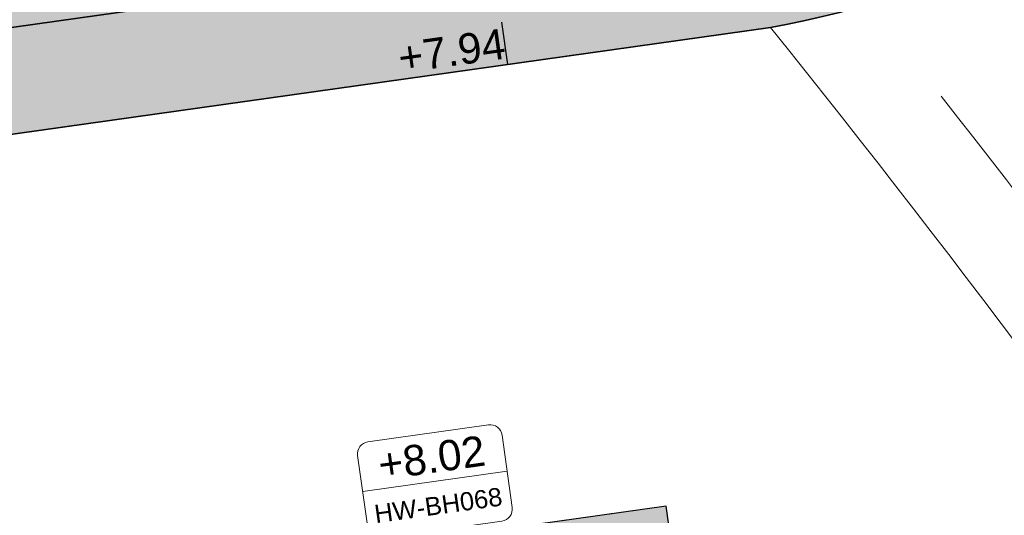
# Model space of a CAD drawing. Extents: x 98477 to 100410, y 398052 to 398969.
# Tile 216 of 256: x 98791.07 to 98807.28, y 398275.35 to 398283.5. Entities that reach past the tile are written whole.
import ezdxf
from ezdxf.enums import TextEntityAlignment as Align

# ---------------------------------------------------------------- set-up
doc = ezdxf.new("R2010")
doc.units = 0
doc.linetypes.add('AL-NUTSTRACE', pattern=[17, 5, -3.5, 0, -3.5, 5])
for name, color, linetype, lineweight in [('N-GW-hoogtelijn laagte NAP +7.50', 90, 'AL-HOOGTELIJN +7.50', 18), ('N-GW-hoogtelijn laagte NAP +8.00', 80, 'AL-HOOGTELIJN +8.00', 18), ('N-KO-kantbegrenzing grondwerk', 70, 'Continuous', 25), ('N-KO-kantverharding', 2, 'Continuous', 25), ('N-RI-RWA putnummer', 162, 'Continuous', 18), ("N-VH-arcering 'MAT' grijs 251", 251, 'Continuous', 18), ('N-VH-arcering printbeton', 8, 'Continuous', 9), ('X-AL-nutstrace VERWERKT', 252, 'AL-NUTSTRACE', 18), ('X-AL-planthoogte VERWERKT', 180, 'Continuous', 25)]:
    doc.layers.add(name, color=color, linetype=linetype, lineweight=lineweight)
for name, color, linetype, plot in [('X-AL-contourlijnen', 30, 'Continuous', False), ('X-AL-hulplijn', 30, 'Continuous', False), ('X-AL-hulplijn riolering', 30, 'Continuous', False)]:
    doc.layers.add(name, color=color, linetype=linetype, plot=plot)
doc.styles.add('CS Annotative', font='arial.ttf')
doc.styles.get("Standard").update_dxf_attribs({"font": 'txt.shx'})
doc.linetypes.add('AL-HOOGTELIJN +7.50', pattern='A,7.5,-1.5,["+7.50",Standard,S=0.9,R=0,X=-0.3,Y=-0.45],-4.5,22.5', length=36)
doc.linetypes.add('AL-HOOGTELIJN +8.00', pattern='A,7.5,-1.5,["+8.00",Standard,S=0.9,R=0,X=-0.3,Y=-0.45],-4.5,22.5', length=36)

# ---------------------------------------------------------------- blocks, each defined once
blk = doc.blocks.new('*U606')
at = {"layer": 'X-AL-hulplijn riolering'}
for points in [[(-0.6275572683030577, 0.6275572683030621), (7.682743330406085e-16, 0), (0.6275572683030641, 0.6275572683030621, 0.4142135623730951)], [(3.290701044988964e-15, 0), (-0.6275572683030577, -0.6275572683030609, 0.4142135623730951), (0.6275572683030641, -0.6275572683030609)]]:
    blk.add_hatch(color=256, dxfattribs=at).paths.add_polyline_path(points)
at = {"lineweight": 9}
blk.add_line((-17.44451200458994, 12.35323347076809), (-5.561295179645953, 14.02331068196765), dxfattribs=at)
blk.add_lwpolyline([(-15.89755153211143, 8.531334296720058), (-5.994870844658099, 9.923065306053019, 0.414213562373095), (-5.143775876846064, 11.05250647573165), (-5.978814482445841, 16.99411488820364, 0.414213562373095), (-7.10825565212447, 17.84520985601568), (-17.0109363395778, 16.45347884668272, 0.414213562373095), (-17.86203130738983, 15.32403767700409), (-17.02699270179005, 9.382429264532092, 0.414213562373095)], format="xyb", close=True)
at = {"layer": 'X-AL-hulplijn riolering'}
for points in [[(0.7530687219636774, -0.7530687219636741), (-0.7530687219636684, 0.7530687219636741)], [(0.7530687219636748, 0.7530687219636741), (-0.7530687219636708, -0.7530687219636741)]]:
    blk.add_lwpolyline(points, dxfattribs=at)
blk.add_circle((3.290701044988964e-15, 0), 0.8875, dxfattribs=at)
at = {"style": 'CS Annotative'}
for tag, height, p in [('HOOGTE', 2.5, (-11.77788831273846, 15.14489003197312)), ('NR', 1.5, (-11.22791887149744, 11.23165412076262))]:
    blk.add_attdef(tag, text='', height=height, rotation=7.999999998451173, dxfattribs=at).set_placement(p, align=Align.MIDDLE_CENTER)
blk = doc.blocks.new('*U95')
at = {"layer": 'X-AL-hulplijn', "flags": 128}
blk.add_lwpolyline([(0.04871058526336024, -0.3465938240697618), (-0.04871058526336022, 0.3465938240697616)], dxfattribs=at)
at = {"layer": 'X-AL-planthoogte VERWERKT', "linetype": 'Continuous', "style": 'CS Annotative'}
blk.add_attdef('HOOGTE-LINKS', text='', height=0.5, rotation=172.0000000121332, dxfattribs=at).set_placement((-3.208841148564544e-11, 1.119055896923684e-10), align=Align.MIDDLE_RIGHT)

msp = doc.modelspace()

# ---------------------------------------------------------------- hatches: boundary and pattern name
at = {"layer": "N-VH-arcering 'MAT' grijs 251"}
h = msp.add_hatch(color=256, dxfattribs=at)
h.dxf.hatch_style = 1
edge = h.paths.add_edge_path()
edge.add_line((98801.70985258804, 398275.5025756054), (98759.07881222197, 398269.5111736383))
edge.add_arc((98758.55691309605, 398273.2246788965), 3.749999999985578, 188.0000000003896, 277.9999999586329, ccw=False)
edge.add_line((98754.84340783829, 398272.7027797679), (98754.7320693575, 398273.4949942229))
edge.add_arc((98759.43584268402, 398274.1560664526), 4.75000000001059, 98.00000000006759, 188.0000000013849, ccw=False)
edge.add_line((98758.77477045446, 398278.859839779), (98802.64364589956, 398285.0252081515))
edge.add_arc((98800.79960231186, 398298.1462600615), 13.24999999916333, 278.0000000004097, 315.3695932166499)
edge.add_arc((98814.32101528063, 398284.7981743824), 5.750000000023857, 97.99999999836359, 135.3695932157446, ccw=False)
edge.add_line((98813.52076995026, 398290.4922157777), (98817.94515990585, 398291.114023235))
edge.add_arc((98818.74540523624, 398285.4199818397), 5.750000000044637, 8.00000000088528, 97.99999999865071, ccw=False)
edge.add_line((98824.43944663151, 398286.2202271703), (98832.12180180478, 398231.5574297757))
edge.add_arc((98824.4472242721, 398230.4788382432), 7.74999999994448, -36.90337989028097, 8.000000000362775, ccw=False)
edge.add_line((98830.64450586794, 398225.8252159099), (98822.02531955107, 398214.3469478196))
edge.add_arc((98828.62242576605, 398209.3930917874), 8.249999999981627, 143.0966201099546, 188.000000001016)
edge.add_line((98820.45271419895, 398208.2449137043), (98820.95212056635, 398204.6914527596))
edge.add_line((98820.95212056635, 398204.6914527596), (98824.98814049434, 398175.9736787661))
edge.add_line((98824.98814049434, 398175.9736787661), (98826.34507822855, 398166.3185650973))
edge.add_arc((98829.56344945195, 398166.7708776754), 3.249999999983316, 187.9999999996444, 277.9999999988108)
edge.add_line((98830.01576203, 398163.552506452), (98845.49611657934, 398165.7281284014))
edge.add_line((98845.49611657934, 398165.7281284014), (98850.05134969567, 398166.3683246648))
edge.add_line((98850.05134969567, 398166.3683246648), (98871.26042709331, 398169.349066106))
edge.add_line((98871.26042709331, 398169.349066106), (98879.77673248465, 398170.5459547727))
edge.add_line((98879.77673248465, 398170.5459547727), (98895.91810200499, 398172.8144763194))
edge.add_line((98895.91810200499, 398172.8144763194), (98895.01347684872, 398179.2512187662))
edge.add_line((98895.01347684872, 398179.2512187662), (98835.84495974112, 398170.9356259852))
edge.add_arc((98835.18388751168, 398175.6393993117), 4.749999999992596, 188.0000000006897, 277.9999999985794, ccw=False)
edge.add_line((98830.48011418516, 398174.9783270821), (98825.97718274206, 398207.0183491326))
edge.add_arc((98833.65176027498, 398208.096940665), 7.750000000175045, 143.0966201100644, 188.0000000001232, ccw=False)
edge.add_line((98827.4544786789, 398212.7505629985), (98836.07366499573, 398224.2288310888))
edge.add_arc((98829.47655878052, 398229.1826871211), 8.250000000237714, 323.096620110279, 367.9999999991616)
edge.add_line((98837.64627034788, 398230.3308652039), (98837.34238794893, 398232.4931008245))
edge.add_line((98837.34238794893, 398232.4931008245), (98837.34238780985, 398232.493100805))
edge.add_line((98837.34238780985, 398232.493100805), (98829.68786739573, 398286.9578446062))
edge.add_arc((98835.38190879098, 398287.7580899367), 5.749999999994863, 97.99999999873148, 188.0000000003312, ccw=False)
edge.add_line((98834.58166346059, 398293.452131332), (98882.50500414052, 398300.1873176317))
edge.add_arc((98883.61838894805, 398292.2651730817), 8.000000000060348, 11.632034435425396, 97.9999999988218, ccw=False)
edge.add_line((98891.45409032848, 398293.8781776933), (98890.9995, 398296.0865))
edge.add_line((98890.9995, 398296.0865), (98889.023, 398305.688))
edge.add_line((98889.023, 398305.688), (98888.557, 398307.974))
edge.add_line((98888.557, 398307.974), (98887.38477368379, 398314.7597044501))
edge.add_arc((98879.50153614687, 398313.3978799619), 8.00000000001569, -82.00000000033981, 9.801079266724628, ccw=False)
edge.add_line((98880.6149209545, 398305.475735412), (98872.94460748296, 398304.3977431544))
edge.add_arc((98872.42270835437, 398308.1112484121), 3.749999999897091, 189.4265010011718, 278.00000000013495, ccw=False)
edge.add_arc((92946.7354543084, 397324.3039467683), 6003.049999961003, 9.42650100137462, 10.61166010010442)
edge.add_line((98847.1206531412, 398429.7738954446), (98842.31285519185, 398429.0982035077))
edge.add_arc((92946.7354539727, 397324.3039467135), 5998.200000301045, 9.428546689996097, 10.613773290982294, ccw=False)
edge.add_arc((98860.08948650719, 398306.4687901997), 3.840166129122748, -81.43407539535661, 6.657381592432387, ccw=False)
edge.add_line((98860.66146879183, 398302.6714605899), (98847.18483033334, 398300.7774425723))
edge.add_line((98847.18483033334, 398300.7774425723), (98842.62959721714, 398300.1372463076))
edge.add_line((98842.62959721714, 398300.1372463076), (98820.15051205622, 398296.9780169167))
edge.add_arc((98819.35026672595, 398302.672058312), 5.749999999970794, 187.9999999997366, 277.99999999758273, ccw=False)
edge.add_line((98813.65622533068, 398301.8718129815), (98812.30624625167, 398311.4774132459))
edge.add_line((98812.30624625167, 398311.4774132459), (98811.1093575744, 398319.9937186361))
edge.add_line((98811.1093575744, 398319.9937186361), (98809.24443803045, 398333.2633107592))
edge.add_line((98809.24443803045, 398333.2633107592), (98808.67382831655, 398337.3234098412))
edge.add_line((98808.67382831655, 398337.3234098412), (98807.71353391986, 398344.1562595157))
edge.add_line((98807.71353391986, 398344.1562595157), (98807.70657526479, 398344.2057729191))
edge.add_line((98807.70657526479, 398344.2057729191), (98811.66764753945, 398344.7624653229))
edge.add_line((98811.66764753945, 398344.7624653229), (98829.49247277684, 398347.2675811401))
edge.add_line((98829.49247277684, 398347.2675811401), (98831.96814294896, 398347.6155138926))
edge.add_line((98831.96814294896, 398347.6155138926), (98831.06351779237, 398354.0522563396))
edge.add_line((98831.06351779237, 398354.0522563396), (98828.58784762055, 398353.704323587))
edge.add_line((98828.58784762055, 398353.704323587), (98810.76302238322, 398351.1992077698))
edge.add_line((98810.76302238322, 398351.1992077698), (98806.80195010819, 398350.6425153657))
edge.add_line((98806.80195010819, 398350.6425153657), (98806.79499145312, 398350.6920287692))
edge.add_line((98806.79499145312, 398350.6920287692), (98805.14616655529, 398362.4240275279))
edge.add_line((98805.14616655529, 398362.4240275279), (98805.04836903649, 398363.119893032))
edge.add_line((98805.04836903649, 398363.119893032), (98803.99065346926, 398370.6459303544))
edge.add_line((98803.99065346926, 398370.6459303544), (98802.48758397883, 398381.3408254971))
edge.add_line((98802.48758397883, 398381.3408254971), (98801.4298684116, 398388.8668628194))
edge.add_line((98801.4298684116, 398388.8668628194), (98799.92679892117, 398399.561757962))
edge.add_line((98799.92679892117, 398399.561757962), (98798.86908335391, 398407.0877952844))
edge.add_line((98798.86908335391, 398407.0877952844), (98797.36601386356, 398417.7826904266))
edge.add_line((98797.36601386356, 398417.7826904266), (98796.79540414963, 398421.8427895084))
edge.add_line((98796.79540414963, 398421.8427895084), (98795.88382033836, 398428.3290453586))
edge.add_line((98795.88382033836, 398428.3290453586), (98795.87686168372, 398428.3785587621))
edge.add_line((98795.87686168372, 398428.3785587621), (98799.83793395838, 398428.9352511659))
edge.add_line((98799.83793395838, 398428.9352511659), (98817.66275919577, 398431.4403669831))
edge.add_line((98817.66275919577, 398431.4403669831), (98820.13842936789, 398431.7882997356))
edge.add_line((98820.13842936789, 398431.7882997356), (98819.2338042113, 398438.2250421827))
edge.add_line((98819.2338042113, 398438.2250421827), (98816.75813403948, 398437.87710943))
edge.add_line((98816.75813403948, 398437.87710943), (98798.93330880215, 398435.3719936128))
edge.add_line((98798.93330880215, 398435.3719936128), (98794.9722365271, 398434.8153012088))
edge.add_line((98794.9722365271, 398434.8153012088), (98794.96527787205, 398434.8648146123))
edge.add_line((98794.96527787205, 398434.8648146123), (98793.37870452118, 398446.1538705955))
edge.add_line((98793.37870452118, 398446.1538705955), (98792.73850825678, 398450.7091037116))
edge.add_line((98792.73850825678, 398450.7091037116), (98789.33816684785, 398474.9037900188))
edge.add_line((98789.33816684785, 398474.9037900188), (98783.89169246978, 398474.1383379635))
edge.add_line((98783.89169246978, 398474.1383379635), (98786.76317609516, 398453.7066703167))
edge.add_arc((98782.05940276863, 398453.0455980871), 4.750000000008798, -82.0000000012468, 7.999999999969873, ccw=False)
edge.add_line((98782.72047499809, 398448.3418247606), (98773.11487473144, 398446.9918456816))
edge.add_line((98773.11487473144, 398446.9918456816), (98764.5985693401, 398445.7949570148))
edge.add_line((98764.5985693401, 398445.7949570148), (98743.40683266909, 398442.8166526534))
edge.add_line((98743.40683266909, 398442.8166526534), (98734.89052727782, 398441.6197639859))
edge.add_line((98734.89052727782, 398441.6197639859), (98611.80020633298, 398424.3205475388))
edge.add_line((98611.80020633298, 398424.3205475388), (98607.65702311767, 398453.8008279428))
edge.add_arc((98611.6373665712, 398454.1216500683), 3.993251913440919, 101.39182936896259, 184.6081706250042, ccw=False)
edge.add_line((98610.84862924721, 398458.0362323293), (98611.83889731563, 398458.1754054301))
edge.add_line((98611.83889731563, 398458.1754054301), (98639.5664032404, 398462.0722522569))
edge.add_line((98639.5664032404, 398462.0722522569), (98641.54693937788, 398462.3505984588))
edge.add_line((98641.54693937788, 398462.3505984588), (98659.37176461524, 398464.8557142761))
edge.add_line((98659.37176461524, 398464.8557142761), (98661.84743478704, 398465.2036470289))
edge.add_line((98661.84743478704, 398465.2036470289), (98660.94280963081, 398471.6403894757))
edge.add_line((98660.94280963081, 398471.6403894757), (98649.90132066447, 398470.0886093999))
edge.add_line((98649.90132066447, 398470.0886093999), (98624.64948491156, 398466.5396953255))
edge.add_line((98624.64948491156, 398466.5396953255), (98622.66894877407, 398466.2613491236))
edge.add_line((98622.66894877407, 398466.2613491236), (98604.84412353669, 398463.7562333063))
edge.add_line((98604.84412353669, 398463.7562333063), (98602.86358739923, 398463.4778871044))
edge.add_line((98602.86358739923, 398463.4778871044), (98594.9414428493, 398462.3645022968))
edge.add_line((98594.9414428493, 398462.3645022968), (98576.27488975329, 398459.7410893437))
edge.add_line((98576.27488975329, 398459.7410893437), (98577.17951490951, 398453.3043468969))
edge.add_line((98577.17951490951, 398453.3043468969), (98578.1697829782, 398453.4435199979))
edge.add_line((98578.1697829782, 398453.4435199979), (98598.47059208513, 398456.2943364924))
edge.add_arc((98598.79151287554, 398452.3139562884), 3.993296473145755, 11.424909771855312, 94.60953932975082, ccw=False)
edge.add_line((98602.70568277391, 398453.1049624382), (98606.84886598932, 398423.6246820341))
edge.add_line((98606.84886598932, 398423.6246820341), (98548.81915716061, 398415.4691383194))
edge.add_arc((98548.15808493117, 398420.172911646), 4.750000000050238, 188.0000000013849, 277.99999999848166, ccw=False)
edge.add_line((98543.45431160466, 398419.5118394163), (98539.76818545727, 398445.7399897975))
edge.add_line((98539.76818545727, 398445.7399897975), (98538.97597100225, 398445.6286513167))
edge.add_line((98538.97597100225, 398445.6286513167), (98538.73241807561, 398447.361620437))
edge.add_line((98538.73241807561, 398447.361620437), (98534.77134580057, 398446.8049280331))
edge.add_line((98534.77134580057, 398446.8049280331), (98536.52992450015, 398434.2919904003))
edge.add_line((98536.52992450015, 398434.2919904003), (98537.17012076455, 398429.7367572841))
edge.add_line((98537.17012076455, 398429.7367572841), (98538.39484405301, 398421.0223982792))
edge.add_line((98538.39484405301, 398421.0223982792), (98539.03504031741, 398416.467165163))
edge.add_line((98539.03504031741, 398416.467165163), (98541.02521566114, 398402.30633178))
edge.add_line((98541.02521566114, 398402.30633178), (98541.66541192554, 398397.7510986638))
edge.add_line((98541.66541192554, 398397.7510986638), (98543.65558726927, 398383.5902652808))
edge.add_line((98543.65558726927, 398383.5902652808), (98544.29578353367, 398379.0350321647))
edge.add_line((98544.29578353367, 398379.0350321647), (98545.60401068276, 398369.7265123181))
edge.add_arc((98543.87104156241, 398369.4829593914), 1.750000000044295, -82.00000000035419, 7.99999999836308, ccw=False)
edge.add_line((98544.11459448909, 398367.7499902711), (98522.47723718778, 398364.7090580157))
edge.add_line((98522.47723718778, 398364.7090580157), (98523.21485462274, 398359.4606372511))
edge.add_line((98523.21485462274, 398359.4606372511), (98545.05026553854, 398362.5294041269))
edge.add_line((98545.05026553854, 398362.5294041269), (98549.60549865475, 398363.1696003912))
edge.add_line((98549.60549865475, 398363.1696003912), (98564.16243926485, 398365.2154449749))
edge.add_arc((98564.82351149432, 398360.5116716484), 4.749999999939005, 8.000000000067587, 97.99999999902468, ccw=False)
edge.add_line((98569.5272848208, 398361.172743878), (98576.49985717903, 398311.5603136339))
edge.add_arc((98571.7960838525, 398310.8992414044), 4.749999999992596, -82.0000000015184, 7.999999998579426, ccw=False)
edge.add_line((98572.45715608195, 398306.1954680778), (98563.84182388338, 398304.9846620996))
edge.add_line((98563.84182388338, 398304.9846620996), (98559.28659076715, 398304.3444658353))
edge.add_line((98559.28659076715, 398304.3444658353), (98541.0161448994, 398301.7767221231))
edge.add_line((98541.0161448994, 398301.7767221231), (98541.7537623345, 398296.5283013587))
edge.add_line((98541.7537623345, 398296.5283013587), (98553.88454617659, 398298.2331718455))
edge.add_arc((98554.12809910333, 398296.5002027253), 1.749999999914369, 7.999999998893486, 98.0000000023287, ccw=False)
edge.add_line((98555.86106822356, 398296.7437556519), (98557.35022040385, 398286.1478873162))
edge.add_line((98557.35022040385, 398286.1478873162), (98557.99041666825, 398281.5926542))
edge.add_line((98557.99041666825, 398281.5926542), (98560.13368242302, 398266.3425259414))
edge.add_line((98560.13368242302, 398266.3425259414), (98560.77387868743, 398261.7872928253))
edge.add_line((98560.77387868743, 398261.7872928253), (98562.9171444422, 398246.5371645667))
edge.add_line((98562.9171444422, 398246.5371645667), (98563.5573407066, 398241.9819314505))
edge.add_line((98563.5573407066, 398241.9819314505), (98565.70060646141, 398226.7318031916))
edge.add_line((98565.70060646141, 398226.7318031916), (98566.34080272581, 398222.1765700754))
edge.add_line((98566.34080272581, 398222.1765700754), (98567.56552601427, 398213.4622110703))
edge.add_line((98567.56552601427, 398213.4622110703), (98568.20572227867, 398208.9069779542))
edge.add_line((98568.20572227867, 398208.9069779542), (98576.53105717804, 398149.6691420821))
edge.add_line((98576.53105717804, 398149.6691420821), (98576.55610833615, 398149.4908938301))
edge.add_line((98576.55610833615, 398149.4908938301), (98535.4599834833, 398143.7152101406))
edge.add_line((98535.4599834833, 398143.7152101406), (98536.3465161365, 398137.4072025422))
edge.add_line((98536.3465161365, 398137.4072025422), (98537.33678420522, 398137.5463756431))
edge.add_line((98537.33678420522, 398137.5463756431), (98577.44264098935, 398143.1828862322))
edge.add_line((98577.44264098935, 398143.1828862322), (98578.76478544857, 398133.7753395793))
edge.add_line((98578.76478544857, 398133.7753395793), (98538.65892866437, 398128.1388289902))
edge.add_line((98538.65892866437, 398128.1388289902), (98537.66866059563, 398127.9996558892))
edge.add_line((98537.66866059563, 398127.9996558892), (98538.57328575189, 398121.5629134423))
edge.add_line((98538.57328575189, 398121.5629134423), (98579.66941060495, 398127.3385971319))
edge.add_line((98579.66941060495, 398127.3385971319), (98579.67636925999, 398127.2890837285))
edge.add_line((98579.67636925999, 398127.2890837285), (98580.7660946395, 398119.5352847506))
edge.add_line((98580.7660946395, 398119.5352847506), (98582.57534495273, 398106.6617998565))
edge.add_line((98582.57534495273, 398106.6617998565), (98583.06245080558, 398103.1958616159))
edge.add_line((98583.06245080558, 398103.1958616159), (98584.87170111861, 398090.3223767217))
edge.add_line((98584.87170111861, 398090.3223767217), (98585.35880697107, 398086.8564384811))
edge.add_line((98585.35880697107, 398086.8564384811), (98587.16805728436, 398073.9829535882))
edge.add_line((98587.16805728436, 398073.9829535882), (98588.14928671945, 398067.0011433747))
edge.add_arc((98585.92118356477, 398066.6880038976), 2.249999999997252, -71.05267843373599, 7.999999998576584, ccw=False)
edge.add_line((98586.6517556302, 398064.5599145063), (98587.08769329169, 398064.7095716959))
edge.add_line((98587.08769329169, 398064.7095716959), (98595.76511800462, 398067.6885274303))
edge.add_line((98595.76511800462, 398067.6885274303), (98596.09256923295, 398067.8009412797))
edge.add_arc((98595.36199716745, 398069.9290306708), 2.249999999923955, 187.9999999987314, 288.947321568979, ccw=False)
edge.add_line((98593.13389401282, 398069.6158911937), (98582.46560133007, 398145.5247379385))
edge.add_arc((98587.16937465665, 398146.1858101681), 4.750000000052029, 98.00000000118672, 187.9999999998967, ccw=False)
edge.add_line((98586.50830242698, 398150.8895834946), (98609.06670264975, 398154.0599598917))
edge.add_line((98609.06670264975, 398154.0599598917), (98621.30783352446, 398156.2004915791))
edge.add_line((98621.30783352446, 398156.2004915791), (98618.71337939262, 398174.6609919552))
edge.add_line((98618.71337939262, 398174.6609919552), (98600.88855415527, 398172.155876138))
edge.add_line((98600.88855415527, 398172.155876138), (98602.70587460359, 398159.2249692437))
edge.add_line((98602.70587460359, 398159.2249692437), (98585.67326382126, 398156.8311919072))
edge.add_arc((98585.08617653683, 398161.633146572), 4.837710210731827, 189.0296070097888, 276.97039299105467, ccw=False)
edge.add_line((98580.30841826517, 398160.8738930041), (98573.6350680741, 398208.3572469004))
edge.add_line((98573.6350680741, 398208.3572469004), (98572.71652560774, 398214.8930161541))
edge.add_line((98572.71652560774, 398214.8930161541), (98570.01656744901, 398234.1042166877))
edge.add_line((98570.01656744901, 398234.1042166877), (98569.09802498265, 398240.6399859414))
edge.add_line((98569.09802498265, 398240.6399859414), (98568.63179509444, 398243.9573839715))
edge.add_line((98568.63179509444, 398243.9573839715), (98568.16556520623, 398247.2747820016))
edge.add_arc((98572.86933853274, 398247.9358542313), 4.74999999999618, 98.00000000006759, 188.0000000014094, ccw=False)
edge.add_line((98572.20826630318, 398252.6396275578), (98597.85620928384, 398256.2442108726))
edge.add_line((98597.85620928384, 398256.2442108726), (98604.39197853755, 398257.1627533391))
edge.add_line((98604.39197853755, 398257.1627533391), (98619.64210679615, 398259.3060190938))
edge.add_line((98619.64210679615, 398259.3060190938), (98626.17787604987, 398260.2245615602))
edge.add_line((98626.17787604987, 398260.2245615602), (98639.44746817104, 398262.089481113))
edge.add_line((98639.44746817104, 398262.089481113), (98639.4969815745, 398262.096439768))
edge.add_line((98639.4969815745, 398262.096439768), (98640.05367397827, 398258.1353674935))
edge.add_line((98640.05367397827, 398258.1353674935), (98641.8629242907, 398245.2618825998))
edge.add_line((98641.8629242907, 398245.2618825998), (98642.14127049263, 398243.2813464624))
edge.add_line((98642.14127049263, 398243.2813464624), (98643.25465530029, 398235.3592019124))
edge.add_line((98643.25465530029, 398235.3592019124), (98644.5767997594, 398225.9516552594))
edge.add_line((98644.5767997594, 398225.9516552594), (98646.03811731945, 398215.5538405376))
edge.add_line((98646.03811731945, 398215.5538405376), (98646.38605007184, 398213.0781703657))
edge.add_line((98646.38605007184, 398213.0781703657), (98652.82279251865, 398213.9827955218))
edge.add_line((98652.82279251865, 398213.9827955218), (98652.47485976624, 398216.4584656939))
edge.add_line((98652.47485976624, 398216.4584656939), (98651.70940771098, 398221.904940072))
edge.add_line((98651.70940771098, 398221.904940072), (98651.43106150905, 398223.8854762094))
edge.add_line((98651.43106150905, 398223.8854762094), (98649.62181119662, 398236.758961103))
edge.add_line((98649.62181119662, 398236.758961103), (98649.34346499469, 398238.7394972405))
edge.add_line((98649.34346499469, 398238.7394972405), (98646.49041642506, 398259.0399926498))
edge.add_line((98646.49041642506, 398259.0399926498), (98645.93372402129, 398263.0010649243))
edge.add_line((98645.93372402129, 398263.0010649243), (98645.98323742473, 398263.0080235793))
edge.add_line((98645.98323742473, 398263.0080235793), (98654.39783815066, 398264.1906185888))
edge.add_line((98654.39783815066, 398264.1906185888), (98722.62535253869, 398273.7793704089))
edge.add_line((98722.62535253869, 398273.7793704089), (98731.14165792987, 398274.9762590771))
edge.add_line((98731.14165792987, 398274.9762590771), (98743.97026282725, 398276.7792019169))
edge.add_arc((98744.55735011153, 398271.9772472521), 4.837710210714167, 9.02960700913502, 96.9703929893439, ccw=False)
edge.add_line((98749.33510838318, 398272.73650082), (98750.7268393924, 398262.8338201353))
edge.add_line((98750.7268393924, 398262.8338201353), (98752.41029510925, 398263.0704144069))
edge.add_line((98752.41029510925, 398263.0704144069), (98756.96552822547, 398263.7106106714))
edge.add_line((98756.96552822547, 398263.7106106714), (98772.21565648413, 398265.8538764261))
edge.add_line((98772.21565648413, 398265.8538764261), (98776.77088960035, 398266.4940726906))
edge.add_line((98776.77088960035, 398266.4940726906), (98795.98209013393, 398269.1940308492))
edge.add_line((98795.98209013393, 398269.1940308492), (98800.53732325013, 398269.8342271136))
edge.add_line((98800.53732325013, 398269.8342271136), (98802.46834598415, 398270.1056146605))
edge.add_line((98802.46834598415, 398270.1056146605), (98801.70985258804, 398275.5025756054))
edge = h.paths.add_edge_path(flags=16)
edge.add_line((98744.0622075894, 398333.4636472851), (98751.98435213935, 398334.5770320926))
edge.add_line((98751.98435213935, 398334.5770320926), (98753.96600319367, 398334.8555349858))
edge.add_line((98753.96600319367, 398334.8555349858), (98764.36270300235, 398336.316695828))
edge.add_line((98764.36270300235, 398336.316695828), (98764.36270299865, 398336.3166958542))
edge.add_line((98764.36270299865, 398336.3166958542), (98766.34323913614, 398336.5950420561))
edge.add_line((98766.34323913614, 398336.5950420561), (98774.26538368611, 398337.7084268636))
edge.add_line((98774.26538368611, 398337.7084268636), (98774.24729118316, 398337.8371617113))
edge.add_line((98774.24729118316, 398337.8371617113), (98802.48973650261, 398341.8063785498))
edge.add_line((98802.48973650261, 398341.8063785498), (98803.0185942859, 398338.0433598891))
edge.add_line((98803.0185942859, 398338.0433598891), (98808.47417984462, 398299.2248515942))
edge.add_arc((98800.79960231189, 398298.1462600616), 7.750000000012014, -82.00000000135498, 8.000000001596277, ccw=False)
edge.add_line((98801.87819384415, 398290.4716825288), (98771.96746476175, 398286.2680036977))
edge.add_line((98771.96746476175, 398286.2680036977), (98767.41223164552, 398285.6278074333))
edge.add_line((98767.41223164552, 398285.6278074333), (98755.13290759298, 398283.9020609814))
edge.add_line((98755.13290759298, 398283.9020609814), (98746.61660220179, 398282.7051723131))
edge.add_line((98746.61660220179, 398282.7051723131), (98730.37620587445, 398280.4227334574))
edge.add_line((98730.37620587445, 398280.4227334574), (98721.85990048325, 398279.2258447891))
edge.add_line((98721.85990048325, 398279.2258447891), (98654.3282516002, 398269.7348904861))
edge.add_arc((98653.66717937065, 398274.4386638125), 4.749999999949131, 187.9999999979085, 277.9999999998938, ccw=False)
edge.add_line((98648.96340604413, 398273.7775915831), (98644.1340994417, 398308.1398935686))
edge.add_line((98644.1340994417, 398308.1398935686), (98642.93721077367, 398316.6561989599))
edge.add_line((98642.93721077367, 398316.6561989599), (98640.29988051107, 398335.4217788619))
edge.add_line((98640.29988051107, 398335.4217788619), (98638.12129075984, 398335.1155980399))
edge.add_line((98638.12129075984, 398335.1155980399), (98637.23004949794, 398334.990342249))
edge.add_line((98637.23004949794, 398334.990342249), (98635.05145974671, 398334.6841614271))
edge.add_line((98635.05145974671, 398334.6841614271), (98635.74036659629, 398329.7823344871))
edge.add_line((98635.74036659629, 398329.7823344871), (98636.93725526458, 398321.266029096))
edge.add_line((98636.93725526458, 398321.266029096), (98638.384655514, 398310.967241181))
edge.add_line((98638.384655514, 398310.967241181), (98639.02485177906, 398306.4120080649))
edge.add_line((98639.02485177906, 398306.4120080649), (98641.16811753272, 398291.1618798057))
edge.add_line((98641.16811753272, 398291.1618798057), (98642.36500620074, 398282.6455744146))
edge.add_line((98642.36500620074, 398282.6455744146), (98643.71498527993, 398273.0399741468))
edge.add_arc((98639.01121195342, 398272.3789019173), 4.749999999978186, -82.00000000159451, 7.999999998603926, ccw=False)
edge.add_line((98639.67228418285, 398267.6751285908), (98619.32227537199, 398264.8151213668))
edge.add_line((98619.32227537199, 398264.8151213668), (98614.27190822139, 398264.1053385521))
edge.add_line((98614.27190822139, 398264.1053385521), (98593.92189940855, 398261.2453313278))
edge.add_arc((98593.26082717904, 398265.9491046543), 4.750000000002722, 188.0000000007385, 277.9999999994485, ccw=False)
edge.add_line((98588.55705385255, 398265.2880324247), (98581.77932383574, 398313.5140873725))
edge.add_line((98581.77932383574, 398313.5140873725), (98580.58243516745, 398322.0303927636))
edge.add_line((98580.58243516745, 398322.0303927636), (98575.23122943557, 398360.1062000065))
edge.add_line((98575.23122943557, 398360.1062000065), (98574.59103317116, 398364.6614331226))
edge.add_line((98574.59103317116, 398364.6614331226), (98572.66348572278, 398378.3766458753))
edge.add_line((98572.66348572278, 398378.3766458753), (98571.18825085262, 398388.8734874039))
edge.add_line((98571.18825085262, 398388.8734874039), (98568.51612731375, 398407.8866343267))
edge.add_arc((98573.21990064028, 398408.5477065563), 4.750000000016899, 97.9999999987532, 188.0000000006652, ccw=False)
edge.add_line((98572.55882841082, 398413.2514798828), (98607.11918401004, 398418.1086211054))
edge.add_line((98607.11918401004, 398418.1086211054), (98607.61431804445, 398418.1782076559))
edge.add_line((98607.61431804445, 398418.1782076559), (98611.58353488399, 398389.9357623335))
edge.add_line((98611.58353488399, 398389.9357623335), (98611.454800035, 398389.9176698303))
edge.add_line((98611.454800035, 398389.9176698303), (98613.2640503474, 398377.0441849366))
edge.add_line((98613.2640503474, 398377.0441849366), (98613.33363689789, 398376.5490509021))
edge.add_line((98613.33363689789, 398376.5490509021), (98626.20712179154, 398378.3583012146))
edge.add_line((98626.20712179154, 398378.3583012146), (98628.18765792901, 398378.6366474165))
edge.add_line((98628.18765792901, 398378.6366474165), (98636.10980247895, 398379.7500322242))
edge.add_line((98636.10980247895, 398379.7500322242), (98648.36932117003, 398381.4729952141))
edge.add_line((98648.36932117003, 398381.4729952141), (98647.4646960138, 398387.9097376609))
edge.add_line((98647.4646960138, 398387.9097376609), (98634.59121112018, 398386.1004873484))
edge.add_line((98634.59121112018, 398386.1004873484), (98632.49184281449, 398385.8054403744))
edge.add_line((98632.49184281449, 398385.8054403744), (98619.73719008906, 398384.0128908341))
edge.add_line((98619.73719008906, 398384.0128908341), (98617.50908693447, 398383.6997513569))
edge.add_line((98617.50908693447, 398383.6997513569), (98612.56565838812, 398418.8740731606))
edge.add_line((98612.56565838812, 398418.8740731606), (98613.06079242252, 398418.943659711))
edge.add_line((98613.06079242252, 398418.943659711), (98667.57504960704, 398426.6051389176))
edge.add_line((98667.57504960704, 398426.6051389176), (98722.08930679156, 398434.2666181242))
edge.add_line((98722.08930679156, 398434.2666181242), (98726.14940587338, 398434.8372278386))
edge.add_line((98726.14940587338, 398434.8372278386), (98759.42241298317, 398439.51344403))
edge.add_line((98759.42241298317, 398439.51344403), (98763.48251206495, 398440.084053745))
edge.add_line((98763.48251206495, 398440.084053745), (98783.48592705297, 398442.8953503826))
edge.add_arc((98784.14699928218, 398438.191577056), 4.750000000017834, 8.000000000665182, 97.99999999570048, ccw=False)
edge.add_line((98788.85077260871, 398438.8526492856), (98795.6145853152, 398390.7256211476))
edge.add_arc((98790.91081198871, 398390.064548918), 4.749999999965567, -82.00000000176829, 8.000000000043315, ccw=False)
edge.add_line((98791.57188421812, 398385.3607755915), (98787.36324492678, 398384.7692899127))
edge.add_line((98787.36324492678, 398384.7692899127), (98774.48976003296, 398382.9600396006))
edge.add_line((98774.48976003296, 398382.9600396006), (98766.12199485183, 398381.7840268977))
edge.add_line((98766.12199485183, 398381.7840268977), (98766.07248144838, 398381.7770682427))
edge.add_line((98766.07248144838, 398381.7770682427), (98764.94517930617, 398389.7982395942))
edge.add_line((98764.94517930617, 398389.7982395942), (98762.09213076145, 398410.0987350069))
edge.add_line((98762.09213076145, 398410.0987350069), (98761.95295766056, 398411.0890030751))
edge.add_line((98761.95295766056, 398411.0890030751), (98755.5162152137, 398410.1843779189))
edge.add_line((98755.5162152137, 398410.1843779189), (98755.65538831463, 398409.1941098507))
edge.add_line((98755.65538831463, 398409.1941098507), (98758.50843688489, 398388.893614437))
edge.add_line((98758.50843688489, 398388.893614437), (98759.63573900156, 398380.8724430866))
edge.add_line((98759.63573900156, 398380.8724430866), (98759.5862255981, 398380.8654844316))
edge.add_line((98759.5862255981, 398380.8654844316), (98748.79230364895, 398379.3484976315))
edge.add_line((98748.79230364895, 398379.3484976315), (98744.23707053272, 398378.7083013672))
edge.add_line((98744.23707053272, 398378.7083013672), (98741.31577972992, 398378.2977407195))
edge.add_line((98741.31577972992, 398378.2977407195), (98735.86930535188, 398377.532288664))
edge.add_line((98735.86930535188, 398377.532288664), (98732.94801454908, 398377.1217280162))
edge.add_line((98732.94801454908, 398377.1217280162), (98728.39278143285, 398376.4815317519))
edge.add_line((98728.39278143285, 398376.4815317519), (98718.31915239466, 398375.0657755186))
edge.add_arc((98720.44154218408, 398359.9641874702), 15.25000000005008, 97.9999999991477, 128.0000000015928)
edge.add_line((98711.052704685, 398371.9813514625), (98707.24934533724, 398369.0098414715))
edge.add_line((98707.24934533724, 398369.0098414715), (98710.51235115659, 398364.8333844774))
edge.add_line((98710.51235115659, 398364.8333844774), (98713.62044188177, 398367.261691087))
edge.add_arc((98721.25410813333, 398357.3241039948), 12.53110121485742, 99.37790491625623, 127.53006232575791, ccw=False)
edge.add_line((98719.21222162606, 398369.6877279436), (98728.55711414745, 398371.001066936))
edge.add_line((98728.55711414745, 398371.001066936), (98733.11234726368, 398371.6412632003))
edge.add_line((98733.11234726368, 398371.6412632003), (98743.90626921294, 398373.1582500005))
edge.add_line((98743.90626921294, 398373.1582500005), (98752.42257460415, 398374.3551386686))
edge.add_line((98752.42257460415, 398374.3551386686), (98763.21649655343, 398375.8721254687))
edge.add_line((98763.21649655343, 398375.8721254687), (98767.77172966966, 398376.512321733))
edge.add_line((98767.77172966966, 398376.512321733), (98793.32064568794, 398380.102987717))
edge.add_arc((98793.7681908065, 398376.2908113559), 3.838357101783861, 9.304190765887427, 96.69580920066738, ccw=False)
edge.add_line((98797.55605007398, 398376.9113815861), (98799.60189465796, 398362.3544409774))
edge.add_line((98799.60189465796, 398362.3544409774), (98801.64078058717, 398347.8470137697))
edge.add_line((98801.64078058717, 398347.8470137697), (98801.71036713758, 398347.3518797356))
edge.add_line((98801.71036713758, 398347.3518797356), (98773.46792181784, 398343.3826628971))
edge.add_line((98773.46792181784, 398343.3826628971), (98773.36075853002, 398344.1451693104))
edge.add_line((98773.36075853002, 398344.1451693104), (98770.8850883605, 398343.7972365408))
edge.add_line((98770.8850883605, 398343.7972365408), (98758.01160346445, 398341.9879862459))
edge.add_line((98758.01160346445, 398341.9879862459), (98756.03106732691, 398341.7096400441))
edge.add_line((98756.03106732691, 398341.7096400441), (98743.15758242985, 398339.900389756))
edge.add_line((98743.15758242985, 398339.900389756), (98743.15758243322, 398339.9003897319))
edge.add_line((98743.15758243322, 398339.9003897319), (98742.16731436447, 398339.761216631))
edge.add_line((98742.16731436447, 398339.761216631), (98743.07193952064, 398333.3244741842))
edge.add_line((98743.07193952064, 398333.3244741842), (98744.0622075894, 398333.4636472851))
edge = h.paths.add_edge_path(flags=16)
edge.add_line((98545.99047331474, 398402.9031704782), (98545.73996173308, 398404.6856530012))
edge.add_arc((98550.44373505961, 398405.3467252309), 4.750000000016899, 98.00000000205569, 188.0000000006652, ccw=False)
edge.add_line((98549.78266282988, 398410.0504985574), (98557.70480737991, 398411.1638833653))
edge.add_arc((98558.36587960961, 398406.4601100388), 4.750000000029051, 8.000000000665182, 98.00000000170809, ccw=False)
edge.add_line((98563.06965293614, 398407.1211822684), (98563.35495779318, 398405.0911327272))
edge.add_line((98563.35495779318, 398405.0911327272), (98565.09462155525, 398392.7127818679))
edge.add_line((98565.09462155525, 398392.7127818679), (98565.44255430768, 398390.237111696))
edge.add_line((98565.44255430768, 398390.237111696), (98567.18221806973, 398377.8587608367))
edge.add_line((98567.18221806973, 398377.8587608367), (98567.46752292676, 398375.8287112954))
edge.add_arc((98562.76374960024, 398375.1676390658), 4.749999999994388, -82.00000000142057, 7.9999999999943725, ccw=False)
edge.add_line((98563.42482182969, 398370.4638657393), (98555.50267727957, 398369.3504809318))
edge.add_arc((98554.84160505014, 398374.0542542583), 4.749999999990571, 187.9999999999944, 277.99999999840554, ccw=False)
edge.add_line((98550.13783172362, 398373.3931820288), (98549.88732014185, 398375.1756645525))
edge.add_line((98549.88732014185, 398375.1756645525), (98548.07806982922, 398388.0491494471))
edge.add_line((98548.07806982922, 398388.0491494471), (98547.79972362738, 398390.0296855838))
edge.add_line((98547.79972362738, 398390.0296855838), (98545.99047331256, 398402.9031704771))
edge = h.paths.add_edge_path(flags=16)
edge.add_line((98580.97427237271, 398279.7231952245), (98580.69592617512, 398281.7037313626))
edge.add_line((98580.69592617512, 398281.7037313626), (98579.23460861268, 398292.1015460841))
edge.add_line((98579.23460861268, 398292.1015460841), (98578.55961907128, 398296.9043462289))
edge.add_arc((98573.85584574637, 398296.2432739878), 4.750000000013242, 8.000000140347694, 98.00000000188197)
edge.add_line((98573.19477351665, 398300.9470473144), (98565.5697093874, 398299.8754144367))
edge.add_arc((98566.23078161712, 398295.1716411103), 4.749999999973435, 98.00000000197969, 186.1903587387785)
edge.add_line((98561.5084782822, 398294.6594387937), (98561.50613232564, 398294.659109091))
edge.add_line((98561.50613232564, 398294.659109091), (98563.66331539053, 398279.3099540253))
edge.add_line((98563.66331539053, 398279.3099540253), (98563.94166159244, 398277.329417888))
edge.add_line((98563.94166159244, 398277.329417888), (98566.09884465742, 398261.9802628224))
edge.add_line((98566.09884465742, 398261.9802628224), (98566.10119061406, 398261.980592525))
edge.add_arc((98570.78174201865, 398262.7898752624), 4.749999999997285, 189.8096412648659, 277.9999999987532)
edge.add_line((98571.4428142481, 398258.0861019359), (98579.06787837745, 398259.1577348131))
edge.add_arc((98578.406806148, 398263.8615081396), 4.749999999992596, 277.9999999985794, 367.9999999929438)
edge.add_line((98583.11057947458, 398264.5225803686), (98582.43558993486, 398269.325380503))
edge.add_line((98582.43558993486, 398269.325380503), (98580.97427237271, 398279.7231952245))
edge = h.paths.add_edge_path(flags=16)
edge.add_line((98615.08128089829, 398162.7819088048), (98614.48868373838, 398166.998456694))
edge.add_arc((98612.75571461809, 398166.7549037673), 1.749999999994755, 8.000000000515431, 98.00000000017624)
edge.add_line((98612.51216169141, 398168.4878728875), (98608.55108941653, 398167.9311804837))
edge.add_arc((98608.79464234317, 398166.1982113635), 1.749999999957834, 97.99999999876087, 188.000000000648)
edge.add_line((98607.06167322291, 398165.9546584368), (98607.65427038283, 398161.7381105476))
edge.add_arc((98609.38723950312, 398161.9816634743), 1.749999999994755, 188.0000000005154, 277.999999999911)
edge.add_line((98609.6307924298, 398160.248694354), (98613.59186470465, 398160.8053867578))
edge.add_arc((98613.348311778, 398162.5383558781), 1.749999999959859, 277.9999999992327, 368.0000000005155)
at = {"layer": 'N-VH-arcering printbeton'}
h = msp.add_hatch(dxfattribs=at)
h.set_pattern_fill('CS-PRINTBETON', color=256)
h.set_pattern_definition([(45, (0, 0), (-0.3535533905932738, 0.3535533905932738), []), (45, (0.35, 0), (-0.3535533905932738, 0.3535533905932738), [0.5000000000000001, -0.2])])
edge = h.paths.add_edge_path()
edge.add_arc((98814.32101528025, 398284.7981743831), 3.999999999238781, 96.71781849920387, 135.3695932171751, ccw=False)
edge.add_line((98813.8530968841, 398288.770711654), (98818.18690073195, 398289.3807990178))
edge.add_arc((98818.74540523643, 398285.41998184), 3.999999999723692, 7.999999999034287, 98.02621236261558, ccw=False)
edge.add_line((98822.70647751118, 398285.9766742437), (98822.99874102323, 398283.8971112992))
edge.add_line((98822.99874102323, 398283.8971112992), (98824.73171014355, 398284.1406642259))
edge.add_line((98824.73171014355, 398284.1406642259), (98824.43944663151, 398286.2202271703))
edge.add_arc((98818.74540523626, 398285.4199818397), 5.750000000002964, 8.00000000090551, 97.99999999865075)
edge.add_line((98817.94515990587, 398291.114023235), (98813.52076995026, 398290.4922157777))
edge.add_arc((98814.32101528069, 398284.7981743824), 5.750000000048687, 97.99999999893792, 135.3695932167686)
edge.add_arc((98800.79960231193, 398298.1462600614), 13.24999999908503, 277.99999999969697, 315.3695932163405, ccw=False)
edge.add_line((98802.64364589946, 398285.0252081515), (98758.77477045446, 398278.859839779))
edge.add_arc((98759.435842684, 398274.1560664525), 4.750000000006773, 97.99999999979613, 148.8332892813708)
edge.add_line((98755.37143349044, 398276.6143337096), (98803.42904270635, 398283.3785234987))
edge.add_arc((98800.79960231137, 398298.1462600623), 15.00000000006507, 280.0958854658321, 315.369593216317)

# ---------------------------------------------------------------- linework, layer by layer
at = {"layer": 'N-GW-hoogtelijn laagte NAP +7.50', "flags": 128}
msp.add_lwpolyline([(98702.16824748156, 398266.6224943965, 0.03525836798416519), (98709.32948629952, 398234.5933050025, 0.3279931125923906), (98723.51227224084, 398223.8903109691, 0.0673659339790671), (98812.17510158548, 398234.7551822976, 0.5012205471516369), (98822.10649128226, 398259.2575688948, 0.03000090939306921), (98806.23739832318, 398282.2483375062)], format="xyb", dxfattribs=at)
at = {"layer": 'N-GW-hoogtelijn laagte NAP +8.00'}
msp.add_lwpolyline([(98803.42904270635, 398283.3785234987, -0.03283417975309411), (98820.82314766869, 398258.4810193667, -0.5012205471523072), (98811.79461158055, 398236.2061224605, -0.06736593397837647), (98723.53116435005, 398225.3901919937, -0.327993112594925), (98710.76665700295, 398235.022886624, -0.03793517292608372), (98703.29596877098, 398269.29560443)], format="xyb", dxfattribs=at)
at = {"layer": 'N-KO-kantbegrenzing grondwerk', "flags": 128}
msp.add_lwpolyline([(98824.73171014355, 398284.1406642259), (98822.99874102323, 398283.8971112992), (98822.70647751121, 398285.9766742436, 0.4142135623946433), (98818.18871283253, 398289.3810541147), (98813.8530968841, 398288.770711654, 0.1702675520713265), (98811.47440202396, 398287.6082976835, -0.1551375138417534), (98803.42904270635, 398283.3785234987), (98755.37143349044, 398276.6143337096)], format="xyb", dxfattribs=at)
at = {"layer": 'N-KO-kantverharding', "flags": 128}
msp.add_lwpolyline([(98743.97026282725, 398276.7792019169, -0.4037257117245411), (98749.33510838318, 398272.73650082), (98750.7268393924, 398262.8338201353), (98752.41029510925, 398263.0704144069), (98756.96552822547, 398263.7106106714), (98772.21565648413, 398265.8538764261), (98776.77088960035, 398266.4940726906), (98795.98209013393, 398269.1940308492), (98800.53732325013, 398269.8342271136), (98802.46834598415, 398270.1056146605), (98801.70985258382, 398275.5025756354), (98789.70780359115, 398273.8157976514), (98788.87276498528, 398279.7574060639), (98775.99928009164, 398277.9481557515), (98776.83431869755, 398272.0065473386), (98773.11091075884, 398271.4832564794), (98772.27587215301, 398277.4248648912), (98759.40238725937, 398275.6156145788), (98760.23742586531, 398269.6740061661), (98759.07881222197, 398269.5111736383, -0.4142135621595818), (98754.84340783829, 398272.7027797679), (98754.7320693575, 398273.4949942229, -0.4142135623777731), (98758.77477045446, 398278.859839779), (98802.64364589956, 398285.0252081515, 0.1645162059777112)], format="xyb", dxfattribs=at)
at = {"layer": 'X-AL-contourlijnen', "flags": 128}
msp.add_lwpolyline([(98743.97026282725, 398276.7792019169, -0.4037257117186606), (98749.33510838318, 398272.73650082), (98750.7268393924, 398262.8338201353), (98752.41029510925, 398263.0704144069), (98756.96552822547, 398263.7106106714), (98772.21565648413, 398265.8538764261), (98776.77088960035, 398266.4940726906), (98795.98209013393, 398269.1940308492), (98800.53732325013, 398269.8342271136), (98802.46834598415, 398270.1056146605), (98801.70985258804, 398275.5025756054), (98759.07881222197, 398269.5111736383, -0.4142135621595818), (98754.84340783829, 398272.7027797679), (98754.7320693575, 398273.4949942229, -0.4142135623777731), (98758.77477045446, 398278.859839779), (98802.64364589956, 398285.0252081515, 0.1645162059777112), (98810.22900872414, 398288.8377266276, -0.1645162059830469), (98813.52076995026, 398290.4922157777), (98817.94515990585, 398291.114023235, -0.4142135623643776), (98824.43944663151, 398286.2202271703), (98832.12180180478, 398231.5574297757, -0.1984741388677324), (98830.64450586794, 398225.8252159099), (98822.02531955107, 398214.3469478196, 0.198474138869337)], format="xyb", dxfattribs=at)
msp.add_lwpolyline([(98811.47440202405, 398287.6082976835, -0.1702675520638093), (98813.8530968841, 398288.770711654), (98818.18690073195, 398289.3807990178, -0.4143475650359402), (98822.70647751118, 398285.9766742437), (98822.99874102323, 398283.8971112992), (98824.73171014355, 398284.1406642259), (98824.43944663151, 398286.2202271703, 0.4142135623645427), (98817.94515990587, 398291.114023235), (98813.52076995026, 398290.4922157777, 0.1645162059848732), (98810.22900872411, 398288.8377266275, -0.1645162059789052), (98802.64364589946, 398285.0252081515), (98758.77477045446, 398278.859839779, 0.2255123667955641), (98755.37143349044, 398276.6143337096), (98803.42904270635, 398283.3785234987, 0.1551375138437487)], format="xyb", close=True, dxfattribs=at)
at = {"layer": 'X-AL-nutstrace VERWERKT', "const_width": 1.5, "flags": 128}
msp.add_lwpolyline([(98561.85059787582, 398250.1741246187), (98802.78281900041, 398284.0349400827, 0.1645201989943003), (98810.940810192, 398288.1353480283, -0.1697792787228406), (98813.75666505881, 398289.5145313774), (98879.19022714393, 398298.7116300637)], format="xyb", dxfattribs=at)

# ---------------------------------------------------------------- block references
at = {"layer": 'N-RI-RWA putnummer'}
ref = msp.add_blockref('*U606', (98800.20571626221, 398273.2715279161), dxfattribs=dict(at, xscale=0.2, yscale=0.2, zscale=0.2))
ref.add_attrib('HOOGTE', '+8.02', dxfattribs={"linetype": 'Continuous', "height": 0.5, "rotation": 7.999999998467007, "style": 'CS Annotative'}).set_placement((98797.8501385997, 398276.300505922), align=Align.MIDDLE_CENTER)
ref.add_attrib('NR', 'HW-BH068', dxfattribs={"linetype": 'Continuous', "height": 0.3, "rotation": 7.999999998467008, "style": 'CS Annotative'}).set_placement((98797.96013248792, 398275.5178587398), align=Align.MIDDLE_CENTER)
at = {"layer": 'X-AL-planthoogte VERWERKT'}
ref = msp.add_blockref('*U95', (98799.05474981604, 398283.1162842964), dxfattribs=dict(at, yscale=-1, rotation=196.0000000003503))
ref.add_attrib('HOOGTE-LINKS', '+7.94', dxfattribs={"linetype": 'Continuous', "height": 0.5, "rotation": 8.000000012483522, "style": 'CS Annotative'}).set_placement((98799.05474981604, 398283.1162842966), align=Align.MIDDLE_RIGHT)

doc.saveas('drawing.dxf')
